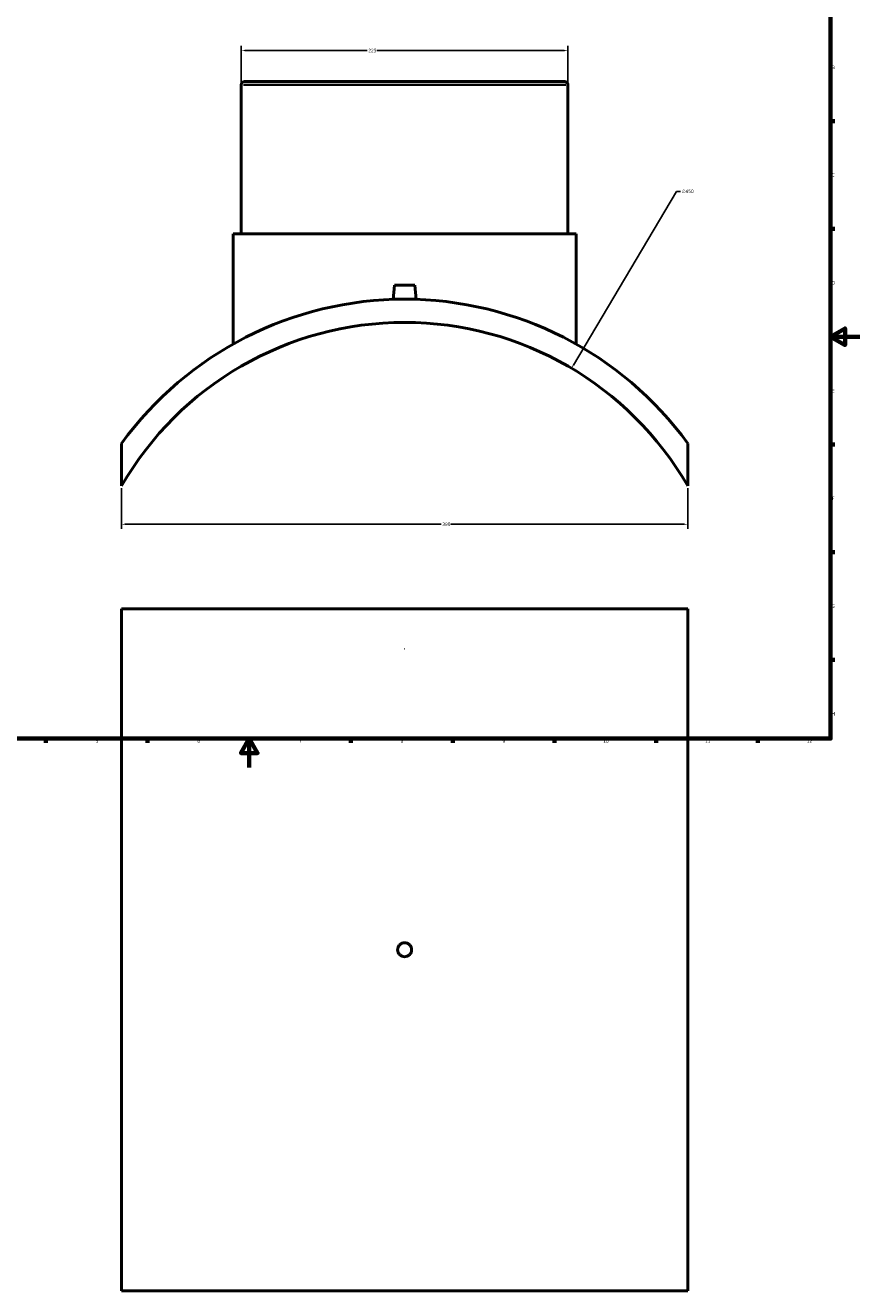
# Model space of a CAD drawing. Header units: millimetres. Extents: x -309 to 1497, y -360 to 1071.
# Tile 2 of 5: x 266 to 841, y -360 to 512. Entities that reach past the tile are written whole.
import ezdxf

# ---------------------------------------------------------------- set-up
doc = ezdxf.new("R2010")
doc.units = ezdxf.units.MM
for name, color, linetype, lineweight in [('Border (ANSI)', 7, 'Continuous', 70), ('Dimension (ANSI)', 7, 'Continuous', 25), ('Visible (ANSI)', 7, 'Continuous', 50), ('Visible Narrow (ANSI)', 7, 'Continuous', 35)]:
    doc.layers.add(name, color=color, linetype=linetype, lineweight=lineweight)
doc.styles.add('Note Text (ANSI)', font='tahoma.ttf')
doc.dimstyles.new('Default - mm (ANSI)', dxfattribs={"dimtxt": 2.4, "dimasz": 2.5, "dimexe": 3.175, "dimexo": 1.6002, "dimgap": 0.8, "dimtad": 0, "dimtoh": 1, "dimdec": 0, "dimrnd": 1e-08, "dimzin": 4, "dimdsep": 46, "dimtxsty": 'Note Text (ANSI)', "dimcen": 0.09, "dimdle": 10, "dimclrd": 256, "dimclre": 256, "dimclrt": 5, "dimadec": 1, "dimazin": 1, "dimtfac": 1.27, "dimtofl": 0, "dimtmove": 0, "dimatfit": 3, "dimfxl": 1, "dimtolj": 1, "dimtzin": 4, "dimlwd": -1, "dimlwe": -1, "dimarcsym": 0})

# ---------------------------------------------------------------- blocks, each defined once
blk = doc.blocks.new('Borders Default Border')
at = {"layer": 'Border (ANSI)'}
for p, q in [((821, 445.5), (823.8, 445.5)), ((821, 371.25), (823.8, 371.25)), ((821, 222.75), (823.8, 222.75)), ((821, 148.5), (823.8, 148.5)), ((821, 74.25), (823.8, 74.25)), ((280.33, 20), (280.33, 17.2)), ((350.42, 20), (350.42, 17.2)), ((490.58, 20), (490.58, 17.2)), ((560.67, 20), (560.67, 17.2)), ((630.75, 20), (630.75, 17.2)), ((700.83, 20), (700.83, 17.2)), ((770.92, 20), (770.92, 17.2))]:
    blk.add_line(p, q, dxfattribs=at)
at = {"layer": 'Border (ANSI)', "flags": 128}
for points in [[(20, 20), (20, 574), (821, 574), (821, 20), (20, 20)], [(841, 297), (821, 297), (831, 302.77), (831, 291.23), (821, 297)], [(420.5, 0), (420.5, 20), (414.73, 10), (426.27, 10), (420.5, 20)]]:
    blk.add_lwpolyline(points, dxfattribs=at)
at = {"layer": 'Border (ANSI)', "color": 5, "true_color": 0x0000ff, "char_height": 2.4, "attachment_point": 7, "style": 'Note Text (ANSI)'}
for s, insert in [('B', (821.87, 481.43)), ('C', (821.71, 407.13)), ('D', (821.72, 332.93)), ('E', (821.91, 258.68)), ('F', (821.98, 184.43)), ('G', (821.6, 110.13)), ('H', (821.73, 35.93)), ('5', (314.67, 17.15)), ('6', (384.69, 17.15)), ('7', (454.8, 17.2)), ('8', (524.84, 17.15)), ('9', (594.92, 17.15)), ('10', (664.35, 17.15)), ('11', (734.43, 17.2)), ('12', (804.52, 17.2))]:
    blk.add_mtext(s, dxfattribs=dict(at, insert=insert))
blk = doc.blocks.new('*D7')
at = {"layer": 'Defpoints', "color": 0, "transparency": 16777216}
for p in [(332.53, 194.14), (722.53, 194.14), (722.53, 167.75)]:
    blk.add_point(p, dxfattribs=at)
at = {"layer": 'Dimension (ANSI)', "transparency": 16777216}
for p, q in [((332.53, 192.54), (332.53, 164.58)), ((722.53, 192.54), (722.53, 164.58)), ((335.03, 167.75), (552.67, 167.75)), ((720.03, 167.75), (559.39, 167.75))]:
    blk.add_line(p, q, dxfattribs=at)
for points in [[(335.03, 168.17), (335.03, 167.33), (332.53, 167.75)], [(720.03, 168.17), (720.03, 167.33), (722.53, 167.75)]]:
    blk.add_solid(points, dxfattribs=at)
at = {"layer": 'Dimension (ANSI)', "color": 5, "transparency": 16777216, "insert": (553.47, 169), "char_height": 2.4, "attachment_point": 1, "style": 'Note Text (ANSI)'}
blk.add_mtext('\\A1;390', dxfattribs=at)
blk = doc.blocks.new('*D8')
at = {"layer": 'Defpoints', "color": 0, "transparency": 16777216}
for p in [(640.03, 494.2), (415.03, 470.64), (640.03, 470.64)]:
    blk.add_point(p, dxfattribs=at)
at = {"layer": 'Dimension (ANSI)', "transparency": 16777216}
for p, q in [((415.03, 472.24), (415.03, 497.38)), ((640.03, 472.24), (640.03, 497.38)), ((417.53, 494.2), (501.7, 494.2)), ((637.53, 494.2), (508.36, 494.2))]:
    blk.add_line(p, q, dxfattribs=at)
for points in [[(417.53, 494.62), (417.53, 493.78), (415.03, 494.2)], [(637.53, 494.62), (637.53, 493.78), (640.03, 494.2)]]:
    blk.add_solid(points, dxfattribs=at)
at = {"layer": 'Dimension (ANSI)', "color": 5, "transparency": 16777216, "insert": (502.5, 495.45), "char_height": 2.4, "attachment_point": 1, "style": 'Note Text (ANSI)'}
blk.add_mtext('\\A1;225', dxfattribs=at)
blk = doc.blocks.new('*D9')
at = {"layer": 'Defpoints', "color": 0, "transparency": 16777216}
for p in [(642.47, 275.32), (412.59, -111.53)]:
    blk.add_point(p, dxfattribs=at)
at = {"layer": 'Dimension (ANSI)', "transparency": 16777216}
for p, q in [((714.88, 397.17), (643.75, 277.47)), ((717.66, 397.17), (714.88, 397.17)), ((527.44, 81.89), (527.62, 81.89)), ((527.53, 81.8), (527.53, 81.98))]:
    blk.add_line(p, q, dxfattribs=at)
blk.add_solid([(643.39, 277.68), (644.11, 277.25), (642.47, 275.32)], dxfattribs=at)
at = {"layer": 'Dimension (ANSI)', "color": 5, "transparency": 16777216, "insert": (718.46, 398.46), "char_height": 2.4, "attachment_point": 1, "style": 'Note Text (ANSI)'}
blk.add_mtext('\\A1;∅450', dxfattribs=at)

msp = doc.modelspace()

# ---------------------------------------------------------------- linework, layer by layer
at = {"layer": 'Visible (ANSI)'}
for p, q in [((417.28, 472.89), (637.78, 472.89)), ((415.03, 470.64), (415.03, 367.89)), ((640.03, 470.64), (640.03, 367.89)), ((409.41, 367.89), (645.66, 367.89)), ((409.41, 367.89), (409.41, 291.96)), ((645.66, 367.89), (645.66, 291.96)), ((520.53, 332.49), (519.68, 322.76)), ((520.53, 332.49), (534.53, 332.49)), ((534.53, 332.49), (535.38, 322.76)), ((332.53, 223.51), (332.53, 194.14)), ((722.53, 194.14), (722.53, 223.51)), ((332.53, 109.53), (722.53, 109.53)), ((332.53, 109.53), (332.53, -360.47)), ((722.53, 109.53), (722.53, -360.47)), ((722.53, -360.47), (332.53, -360.47))]:
    msp.add_line(p, q, dxfattribs=at)
for centre, radius, start, end in [((417.28, 470.64), 2.25, 90, 180), ((637.78, 470.64), 2.25, 0, 90), ((527.53, 81.89), 241, 35.98912, 144.01088), ((527.53, 81.89), 225, 29.92643, 150.07357)]:
    msp.add_arc(centre, radius, start, end, dxfattribs=at)
msp.add_open_spline([(532.33, -125.47), (532.33, -126.07), (532.21, -126.72), (531.72, -127.9), (531.35, -128.44), (530.5, -129.29), (529.96, -129.66), (528.78, -130.15), (528.13, -130.27), (526.93, -130.27), (526.29, -130.15), (525.1, -129.66), (524.56, -129.29), (523.71, -128.44), (523.34, -127.9), (522.85, -126.72), (522.73, -126.07), (522.73, -124.87), (522.85, -124.23), (523.34, -123.04), (523.71, -122.5), (524.56, -121.65), (525.1, -121.28), (526.29, -120.79), (526.93, -120.67), (528.13, -120.67), (528.78, -120.79), (529.96, -121.28), (530.5, -121.65), (531.35, -122.5), (531.72, -123.04), (532.21, -124.23), (532.33, -124.87), (532.33, -125.47)], degree=3, knots=[0, 0, 0, 0, 0.180815, 0.180815, 0.361631, 0.361631, 0.542446, 0.542446, 0.723262, 0.723262, 0.904077, 0.904077, 1.084893, 1.084893, 1.265708, 1.265708, 1.446524, 1.446524, 1.627339, 1.627339, 1.808155, 1.808155, 1.98897, 1.98897, 2.169786, 2.169786, 2.350601, 2.350601, 2.531417, 2.531417, 2.712232, 2.712232, 2.893048, 2.893048, 2.893048, 2.893048], dxfattribs=at)
at = {"layer": 'Visible Narrow (ANSI)'}
msp.add_line((638.65, 470.64), (416.42, 470.64), dxfattribs=at)

# ---------------------------------------------------------------- block references
msp.add_blockref('Borders Default Border', (0, 0))

# ---------------------------------------------------------------- dimensions: what is measured, and where the dimension line sits
at = {"layer": 'Dimension (ANSI)'}
for base, p1, p2, picture, middle in [((640.03, 494.2), (415.03, 470.64), (640.03, 470.64), '*D8', (505.03, 494.2)), ((722.53, 167.75), (332.53, 194.14), (722.53, 194.14), '*D7', (556.03, 167.75))]:
    dim = msp.add_linear_dim(base=base, p1=p1, p2=p2, angle=180, dimstyle='Default - mm (ANSI)', override={"dimgap": 0.8, "dimtoh": 0, "dimdec": 0, "dimtol": 0, "dimlim": 0, "dimtp": 0, "dimtm": 0, "dimtdec": 2, "dimatfit": 1}, dxfattribs=at)
    dim.commit()
    dim.dimension.update_dxf_attribs({"geometry": picture, "text_midpoint": middle, "dimtype": 160})
dim = msp.add_diameter_dim_2p(p1=(412.59, -111.53), p2=(642.47, 275.32), dimstyle='Default - mm (ANSI)', override={"dimgap": 0.8, "dimtih": 1, "dimdec": 0, "dimlfac": 1, "dimtol": 0, "dimlim": 0, "dimtp": 0, "dimtm": 0, "dimtdec": 2}, dxfattribs=at)
dim.commit()
dim.dimension.update_dxf_attribs({"geometry": '*D9', "text_midpoint": (722.33, 397.17), "dimtype": 163})

doc.saveas('drawing.dxf')
